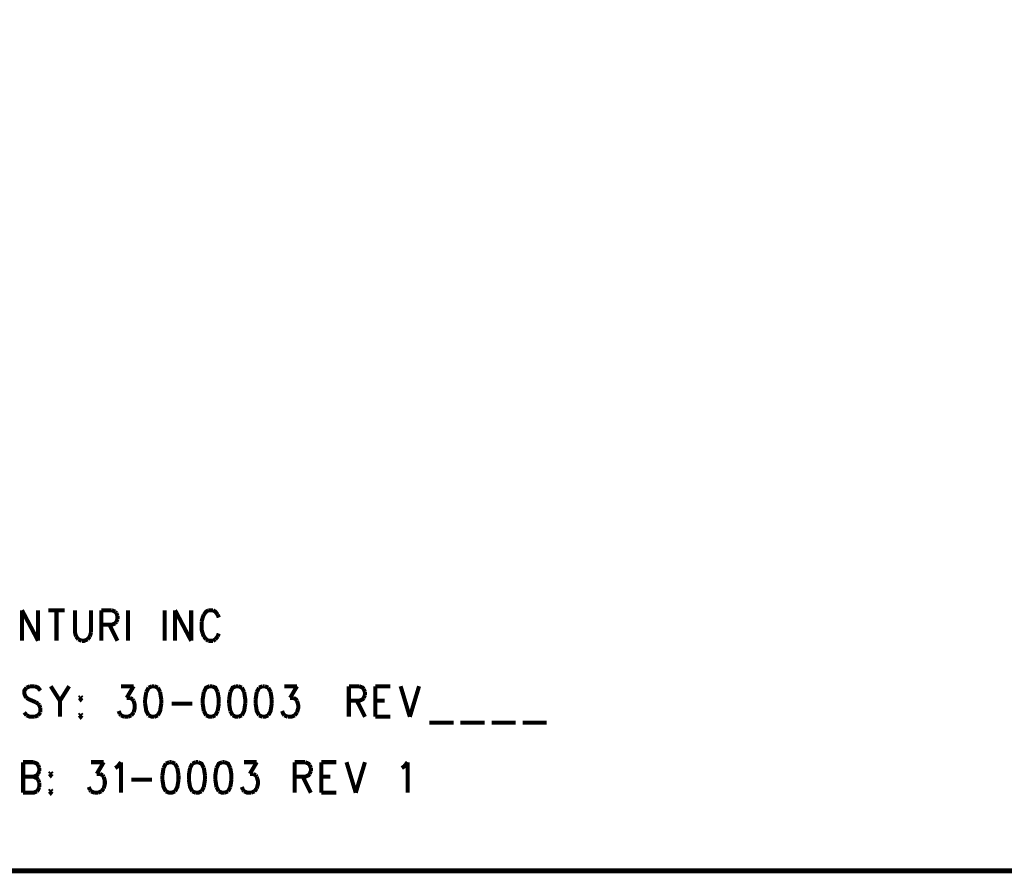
# Model space of a CAD drawing. Extents: x 8 to 19.8, y 7.5 to 11.6.
# Tile 5 of 8: x 15.5 to 17.4, y 8 to 9.7. Entities that reach past the tile are written whole.
import ezdxf

# ---------------------------------------------------------------- set-up
doc = ezdxf.new("R2010")
doc.units = 0
doc.layers.add('ASSEMBLY_PHO', color=7, linetype='CONTINUOUS')

msp = doc.modelspace()

# ---------------------------------------------------------------- linework, layer by layer
at = {"layer": 'ASSEMBLY_PHO'}
for points, const_width in [([(8, 8), (19.811, 8), (19.811, 11.307), (8, 11.307), (8, 8)], 0.01), ([(15.50854, 8.51437), (15.50854, 8.454)], 0.008), ([(15.50854, 8.51437), (15.54036, 8.454)], 0.008), ([(15.54036, 8.51437), (15.54036, 8.454)], 0.008), ([(15.56081, 8.51437), (15.59263, 8.51437)], 0.008), ([(15.57672, 8.51437), (15.57672, 8.454)], 0.008), ([(15.61309, 8.51437), (15.61309, 8.47125), (15.61536, 8.46262)], 0.008), ([(15.6449, 8.47125), (15.6449, 8.51437)], 0.008), ([(15.66536, 8.51437), (15.66536, 8.454)], 0.008), ([(15.66536, 8.51437), (15.68581, 8.51437)], 0.008), ([(15.68581, 8.51437), (15.69263, 8.5115)], 0.008), ([(15.71763, 8.51437), (15.71763, 8.454)], 0.008), ([(15.79036, 8.51437), (15.79036, 8.454)], 0.008), ([(15.81081, 8.51437), (15.81081, 8.454)], 0.008), ([(15.81081, 8.51437), (15.84263, 8.454)], 0.008), ([(15.84263, 8.51437), (15.84263, 8.454)], 0.008), ([(15.87672, 8.51437), (15.87218, 8.5115), (15.86763, 8.50575)], 0.008), ([(15.88581, 8.51437), (15.87672, 8.51437)], 0.008), ([(15.8949, 8.50575), (15.89036, 8.5115), (15.88581, 8.51437)], 0.008), ([(15.69263, 8.5115), (15.6949, 8.50862)], 0.008), ([(15.6949, 8.50862), (15.69718, 8.50287)], 0.008), ([(15.69718, 8.49712), (15.6949, 8.49137)], 0.008), ([(15.69718, 8.50287), (15.69718, 8.49712)], 0.008), ([(15.86763, 8.50575), (15.86536, 8.5), (15.86309, 8.49137)], 0.008), ([(15.89718, 8.5), (15.8949, 8.50575)], 0.008), ([(15.68581, 8.48562), (15.66536, 8.48562)], 0.008), ([(15.68127, 8.48562), (15.69718, 8.454)], 0.008), ([(15.69263, 8.4885), (15.68581, 8.48562)], 0.008), ([(15.6949, 8.49137), (15.69263, 8.4885)], 0.008), ([(15.86309, 8.49137), (15.86309, 8.477), (15.86536, 8.46837)], 0.008), ([(15.61536, 8.46262), (15.6199, 8.45687)], 0.008), ([(15.6199, 8.45687), (15.62672, 8.454)], 0.008), ([(15.62672, 8.454), (15.63127, 8.454), (15.63809, 8.45687)], 0.008), ([(15.63809, 8.45687), (15.64263, 8.46262)], 0.008), ([(15.64263, 8.46262), (15.6449, 8.47125)], 0.008), ([(15.86536, 8.46837), (15.86763, 8.46262)], 0.008), ([(15.86763, 8.46262), (15.87218, 8.45687)], 0.008), ([(15.87218, 8.45687), (15.87672, 8.454)], 0.008), ([(15.88581, 8.454), (15.89036, 8.45687)], 0.008), ([(15.89036, 8.45687), (15.8949, 8.46262)], 0.008), ([(15.8949, 8.46262), (15.89718, 8.46837)], 0.008), ([(15.87672, 8.454), (15.88581, 8.454)], 0.008), ([(15.51763, 8.3615), (15.51309, 8.35575), (15.51309, 8.35), (15.51536, 8.34425), (15.51763, 8.34137)], 0.008), ([(15.52445, 8.36437), (15.51763, 8.3615)], 0.008), ([(15.53354, 8.36437), (15.52445, 8.36437)], 0.008), ([(15.5449, 8.35575), (15.54036, 8.3615), (15.53354, 8.36437)], 0.008), ([(15.56536, 8.36437), (15.58354, 8.33562)], 0.008), ([(15.60172, 8.36437), (15.58354, 8.33562)], 0.008), ([(15.704, 8.36437), (15.729, 8.36437)], 0.008), ([(15.729, 8.36437), (15.71536, 8.34137)], 0.008), ([(15.75854, 8.3615), (15.754, 8.35287)], 0.008), ([(15.76536, 8.36437), (15.75854, 8.3615)], 0.008), ([(15.7699, 8.36437), (15.76536, 8.36437)], 0.008), ([(15.77672, 8.3615), (15.7699, 8.36437)], 0.008), ([(15.78127, 8.35287), (15.77672, 8.3615)], 0.008), ([(15.879, 8.36437), (15.87218, 8.3615), (15.86763, 8.35287)], 0.008), ([(15.88354, 8.36437), (15.879, 8.36437)], 0.008), ([(15.8949, 8.35287), (15.89036, 8.3615), (15.88354, 8.36437)], 0.008), ([(15.93127, 8.36437), (15.92445, 8.3615), (15.9199, 8.35287)], 0.008), ([(15.93581, 8.36437), (15.93127, 8.36437)], 0.008), ([(15.94263, 8.3615), (15.93581, 8.36437)], 0.008), ([(15.94718, 8.35287), (15.94263, 8.3615)], 0.008), ([(15.97672, 8.3615), (15.97218, 8.35287)], 0.008), ([(15.98354, 8.36437), (15.97672, 8.3615)], 0.008), ([(15.98809, 8.36437), (15.98354, 8.36437)], 0.008), ([(15.9949, 8.3615), (15.98809, 8.36437)], 0.008), ([(15.99945, 8.35287), (15.9949, 8.3615)], 0.008), ([(16.02672, 8.36437), (16.05172, 8.36437)], 0.008), ([(16.05172, 8.36437), (16.03809, 8.34137)], 0.008), ([(16.154, 8.36437), (16.154, 8.304)], 0.008), ([(16.154, 8.36437), (16.17445, 8.36437)], 0.008), ([(16.17445, 8.36437), (16.18127, 8.3615), (16.18354, 8.35862)], 0.008), ([(16.18354, 8.35862), (16.18581, 8.35287)], 0.008), ([(16.20627, 8.36437), (16.20627, 8.304)], 0.008), ([(16.20627, 8.36437), (16.23581, 8.36437)], 0.008), ([(16.25627, 8.36437), (16.27445, 8.304)], 0.008), ([(16.29263, 8.36437), (16.27445, 8.304)], 0.008), ([(15.51763, 8.34137), (15.52218, 8.3385), (15.53581, 8.33275)], 0.008), ([(15.62445, 8.34425), (15.62218, 8.34137)], 0.008), ([(15.62218, 8.34137), (15.62445, 8.3385), (15.62672, 8.34137)], 0.008), ([(15.62672, 8.34137), (15.62445, 8.34425)], 0.008), ([(15.71536, 8.34137), (15.72218, 8.34137)], 0.008), ([(15.72218, 8.34137), (15.72672, 8.3385)], 0.008), ([(15.72672, 8.3385), (15.729, 8.33562)], 0.008), ([(15.754, 8.35287), (15.75172, 8.3385)], 0.008), ([(15.75172, 8.3385), (15.75172, 8.32987)], 0.008), ([(15.78354, 8.3385), (15.78127, 8.35287)], 0.008), ([(15.78354, 8.32987), (15.78354, 8.3385)], 0.008), ([(15.86763, 8.35287), (15.86536, 8.3385), (15.86536, 8.32987)], 0.008), ([(15.89718, 8.32987), (15.89718, 8.3385), (15.8949, 8.35287)], 0.008), ([(15.9199, 8.35287), (15.91763, 8.3385)], 0.008), ([(15.91763, 8.3385), (15.91763, 8.32987)], 0.008), ([(15.94945, 8.32987), (15.94945, 8.3385), (15.94718, 8.35287)], 0.008), ([(15.97218, 8.35287), (15.9699, 8.3385)], 0.008), ([(15.9699, 8.3385), (15.9699, 8.32987)], 0.008), ([(16.00172, 8.3385), (15.99945, 8.35287)], 0.008), ([(16.00172, 8.32987), (16.00172, 8.3385)], 0.008), ([(16.03809, 8.34137), (16.0449, 8.34137)], 0.008), ([(16.0449, 8.34137), (16.04945, 8.3385), (16.05172, 8.33562)], 0.008), ([(16.18354, 8.34137), (16.18127, 8.3385), (16.17445, 8.33562)], 0.008), ([(16.18581, 8.34712), (16.18354, 8.34137)], 0.008), ([(16.18581, 8.35287), (16.18581, 8.34712)], 0.008), ([(15.53581, 8.33275), (15.54036, 8.32987)], 0.008), ([(15.54036, 8.32987), (15.54263, 8.327)], 0.008), ([(15.54263, 8.327), (15.5449, 8.32125)], 0.008), ([(15.5449, 8.32125), (15.5449, 8.31262)], 0.008), ([(15.58354, 8.33562), (15.58354, 8.304)], 0.008), ([(15.729, 8.33562), (15.73127, 8.327), (15.73127, 8.32125), (15.729, 8.31262)], 0.008), ([(15.75172, 8.32987), (15.754, 8.3155), (15.75854, 8.30687)], 0.008), ([(15.77672, 8.30687), (15.78127, 8.3155), (15.78354, 8.32987)], 0.008), ([(15.804, 8.32987), (15.8449, 8.32987)], 0.008), ([(15.86536, 8.32987), (15.86763, 8.3155)], 0.008), ([(15.8949, 8.3155), (15.89718, 8.32987)], 0.008), ([(15.91763, 8.32987), (15.9199, 8.3155)], 0.008), ([(15.94263, 8.30687), (15.94718, 8.3155), (15.94945, 8.32987)], 0.008), ([(15.9699, 8.32987), (15.97218, 8.3155), (15.97672, 8.30687)], 0.008), ([(15.9949, 8.30687), (15.99945, 8.3155), (16.00172, 8.32987)], 0.008), ([(16.05172, 8.33562), (16.054, 8.327), (16.054, 8.32125), (16.05172, 8.31262)], 0.008), ([(16.17445, 8.33562), (16.154, 8.33562)], 0.008), ([(16.1699, 8.33562), (16.18581, 8.304)], 0.008), ([(16.20627, 8.33562), (16.22445, 8.33562)], 0.008), ([(15.51763, 8.30687), (15.51309, 8.31262)], 0.008), ([(15.53354, 8.304), (15.52445, 8.304), (15.51763, 8.30687)], 0.008), ([(15.54036, 8.30687), (15.53354, 8.304)], 0.008), ([(15.5449, 8.31262), (15.54036, 8.30687)], 0.008), ([(15.62445, 8.30975), (15.62218, 8.30687)], 0.008), ([(15.62218, 8.30687), (15.62445, 8.304), (15.62672, 8.30687)], 0.008), ([(15.62672, 8.30687), (15.62445, 8.30975)], 0.008), ([(15.70172, 8.30975), (15.69945, 8.3155)], 0.008), ([(15.704, 8.30687), (15.70172, 8.30975)], 0.008), ([(15.71081, 8.304), (15.704, 8.30687)], 0.008), ([(15.71763, 8.304), (15.71081, 8.304)], 0.008), ([(15.72445, 8.30687), (15.71763, 8.304)], 0.008), ([(15.729, 8.31262), (15.72445, 8.30687)], 0.008), ([(15.75854, 8.30687), (15.76536, 8.304), (15.7699, 8.304)], 0.008), ([(15.7699, 8.304), (15.77672, 8.30687)], 0.008), ([(15.86763, 8.3155), (15.87218, 8.30687)], 0.008), ([(15.87218, 8.30687), (15.879, 8.304), (15.88354, 8.304)], 0.008), ([(15.88354, 8.304), (15.89036, 8.30687)], 0.008), ([(15.89036, 8.30687), (15.8949, 8.3155)], 0.008), ([(15.9199, 8.3155), (15.92445, 8.30687)], 0.008), ([(15.92445, 8.30687), (15.93127, 8.304), (15.93581, 8.304)], 0.008), ([(15.93581, 8.304), (15.94263, 8.30687)], 0.008), ([(15.97672, 8.30687), (15.98354, 8.304)], 0.008), ([(15.98354, 8.304), (15.98809, 8.304), (15.9949, 8.30687)], 0.008), ([(16.02672, 8.30687), (16.02445, 8.30975), (16.02218, 8.3155)], 0.008), ([(16.03354, 8.304), (16.02672, 8.30687)], 0.008), ([(16.04718, 8.30687), (16.04036, 8.304), (16.03354, 8.304)], 0.008), ([(16.05172, 8.31262), (16.04718, 8.30687)], 0.008), ([(16.20627, 8.304), (16.23581, 8.304)], 0.008), ([(16.31309, 8.2925), (16.36081, 8.2925)], 0.008), ([(16.37445, 8.2925), (16.42218, 8.2925)], 0.008), ([(16.43581, 8.2925), (16.48354, 8.2925)], 0.008), ([(16.49718, 8.2925), (16.5449, 8.2925)], 0.008), ([(15.51081, 8.21437), (15.51081, 8.154)], 0.008), ([(15.51081, 8.21437), (15.53127, 8.21437)], 0.008), ([(15.53127, 8.21437), (15.53809, 8.2115), (15.54036, 8.20862)], 0.008), ([(15.54036, 8.20862), (15.54263, 8.20287)], 0.008), ([(15.54263, 8.20287), (15.54263, 8.19712)], 0.008), ([(15.6449, 8.21437), (15.6699, 8.21437)], 0.008), ([(15.6699, 8.21437), (15.65627, 8.19137)], 0.008), ([(15.69263, 8.20287), (15.69718, 8.20575), (15.704, 8.21437)], 0.008), ([(15.704, 8.21437), (15.704, 8.154)], 0.008), ([(15.78809, 8.20287), (15.78581, 8.1885)], 0.008), ([(15.79263, 8.2115), (15.78809, 8.20287)], 0.008), ([(15.79945, 8.21437), (15.79263, 8.2115)], 0.008), ([(15.804, 8.21437), (15.79945, 8.21437)], 0.008), ([(15.81081, 8.2115), (15.804, 8.21437)], 0.008), ([(15.81536, 8.20287), (15.81081, 8.2115)], 0.008), ([(15.81763, 8.1885), (15.81536, 8.20287)], 0.008), ([(15.84036, 8.20287), (15.83809, 8.1885), (15.83809, 8.17987)], 0.008), ([(15.8449, 8.2115), (15.84036, 8.20287)], 0.008), ([(15.85172, 8.21437), (15.8449, 8.2115)], 0.008), ([(15.85627, 8.21437), (15.85172, 8.21437)], 0.008), ([(15.86763, 8.20287), (15.86309, 8.2115), (15.85627, 8.21437)], 0.008), ([(15.8699, 8.1885), (15.86763, 8.20287)], 0.008), ([(15.89263, 8.20287), (15.89036, 8.1885), (15.89036, 8.17987)], 0.008), ([(15.904, 8.21437), (15.89718, 8.2115), (15.89263, 8.20287)], 0.008), ([(15.90854, 8.21437), (15.904, 8.21437)], 0.008), ([(15.9199, 8.20287), (15.91536, 8.2115), (15.90854, 8.21437)], 0.008), ([(15.92218, 8.17987), (15.92218, 8.1885), (15.9199, 8.20287)], 0.008), ([(15.94718, 8.21437), (15.97218, 8.21437)], 0.008), ([(15.97218, 8.21437), (15.95854, 8.19137)], 0.008), ([(16.04718, 8.21437), (16.04718, 8.154)], 0.008), ([(16.04718, 8.21437), (16.06763, 8.21437)], 0.008), ([(16.06763, 8.21437), (16.07445, 8.2115), (16.07672, 8.20862)], 0.008), ([(16.07672, 8.20862), (16.079, 8.20287)], 0.008), ([(16.079, 8.20287), (16.079, 8.19712)], 0.008), ([(16.09945, 8.21437), (16.09945, 8.154)], 0.008), ([(16.09945, 8.21437), (16.129, 8.21437)], 0.008), ([(16.14945, 8.21437), (16.16763, 8.154)], 0.008), ([(16.18581, 8.21437), (16.16763, 8.154)], 0.008), ([(16.25854, 8.20287), (16.26309, 8.20575), (16.2699, 8.21437)], 0.008), ([(16.2699, 8.21437), (16.2699, 8.154)], 0.008), ([(15.51081, 8.18562), (15.53127, 8.18562)], 0.008), ([(15.54036, 8.19137), (15.53809, 8.1885), (15.53127, 8.18562)], 0.008), ([(15.53127, 8.18562), (15.53809, 8.18275), (15.54036, 8.17987)], 0.008), ([(15.54263, 8.19712), (15.54036, 8.19137)], 0.008), ([(15.56536, 8.19425), (15.56309, 8.19137)], 0.008), ([(15.56309, 8.19137), (15.56536, 8.1885), (15.56763, 8.19137)], 0.008), ([(15.56763, 8.19137), (15.56536, 8.19425)], 0.008), ([(15.65627, 8.19137), (15.66309, 8.19137)], 0.008), ([(15.66309, 8.19137), (15.66763, 8.1885)], 0.008), ([(15.66763, 8.1885), (15.6699, 8.18562)], 0.008), ([(15.6699, 8.18562), (15.67218, 8.177), (15.67218, 8.17125), (15.6699, 8.16262)], 0.008), ([(15.78581, 8.1885), (15.78581, 8.17987)], 0.008), ([(15.81763, 8.17987), (15.81763, 8.1885)], 0.008), ([(15.8699, 8.17987), (15.8699, 8.1885)], 0.008), ([(15.95854, 8.19137), (15.96536, 8.19137)], 0.008), ([(15.96536, 8.19137), (15.9699, 8.1885)], 0.008), ([(15.9699, 8.1885), (15.97218, 8.18562)], 0.008), ([(15.97218, 8.18562), (15.97445, 8.177), (15.97445, 8.17125), (15.97218, 8.16262)], 0.008), ([(16.06763, 8.18562), (16.04718, 8.18562)], 0.008), ([(16.06309, 8.18562), (16.079, 8.154)], 0.008), ([(16.07672, 8.19137), (16.07445, 8.1885), (16.06763, 8.18562)], 0.008), ([(16.079, 8.19712), (16.07672, 8.19137)], 0.008), ([(16.09945, 8.18562), (16.11763, 8.18562)], 0.008), ([(15.54263, 8.1655), (15.54036, 8.15975), (15.53809, 8.15687)], 0.008), ([(15.54036, 8.17987), (15.54263, 8.17412)], 0.008), ([(15.54263, 8.17412), (15.54263, 8.1655)], 0.008), ([(15.64263, 8.15975), (15.64036, 8.1655)], 0.008), ([(15.6699, 8.16262), (15.66536, 8.15687)], 0.008), ([(15.72445, 8.17987), (15.76536, 8.17987)], 0.008), ([(15.78581, 8.17987), (15.78809, 8.1655), (15.79263, 8.15687)], 0.008), ([(15.81081, 8.15687), (15.81536, 8.1655), (15.81763, 8.17987)], 0.008), ([(15.83809, 8.17987), (15.84036, 8.1655), (15.8449, 8.15687)], 0.008), ([(15.86309, 8.15687), (15.86763, 8.1655)], 0.008), ([(15.86763, 8.1655), (15.8699, 8.17987)], 0.008), ([(15.89036, 8.17987), (15.89263, 8.1655)], 0.008), ([(15.89263, 8.1655), (15.89718, 8.15687)], 0.008), ([(15.91536, 8.15687), (15.9199, 8.1655)], 0.008), ([(15.9199, 8.1655), (15.92218, 8.17987)], 0.008), ([(15.9449, 8.15975), (15.94263, 8.1655)], 0.008), ([(15.97218, 8.16262), (15.96763, 8.15687)], 0.008), ([(15.53809, 8.15687), (15.53127, 8.154), (15.51081, 8.154)], 0.008), ([(15.56536, 8.15975), (15.56309, 8.15687)], 0.008), ([(15.56309, 8.15687), (15.56536, 8.154), (15.56763, 8.15687)], 0.008), ([(15.56763, 8.15687), (15.56536, 8.15975)], 0.008), ([(15.6449, 8.15687), (15.64263, 8.15975)], 0.008), ([(15.65172, 8.154), (15.6449, 8.15687)], 0.008), ([(15.65854, 8.154), (15.65172, 8.154)], 0.008), ([(15.66536, 8.15687), (15.65854, 8.154)], 0.008), ([(15.79263, 8.15687), (15.79945, 8.154), (15.804, 8.154), (15.81081, 8.15687)], 0.008), ([(15.8449, 8.15687), (15.85172, 8.154)], 0.008), ([(15.85172, 8.154), (15.85627, 8.154), (15.86309, 8.15687)], 0.008), ([(15.89718, 8.15687), (15.904, 8.154), (15.90854, 8.154)], 0.008), ([(15.90854, 8.154), (15.91536, 8.15687)], 0.008), ([(15.94718, 8.15687), (15.9449, 8.15975)], 0.008), ([(15.96081, 8.154), (15.954, 8.154), (15.94718, 8.15687)], 0.008), ([(15.96763, 8.15687), (15.96081, 8.154)], 0.008), ([(16.09945, 8.154), (16.129, 8.154)], 0.008)]:
    msp.add_lwpolyline(points, dxfattribs=dict(at, const_width=const_width))

doc.saveas('drawing.dxf')
